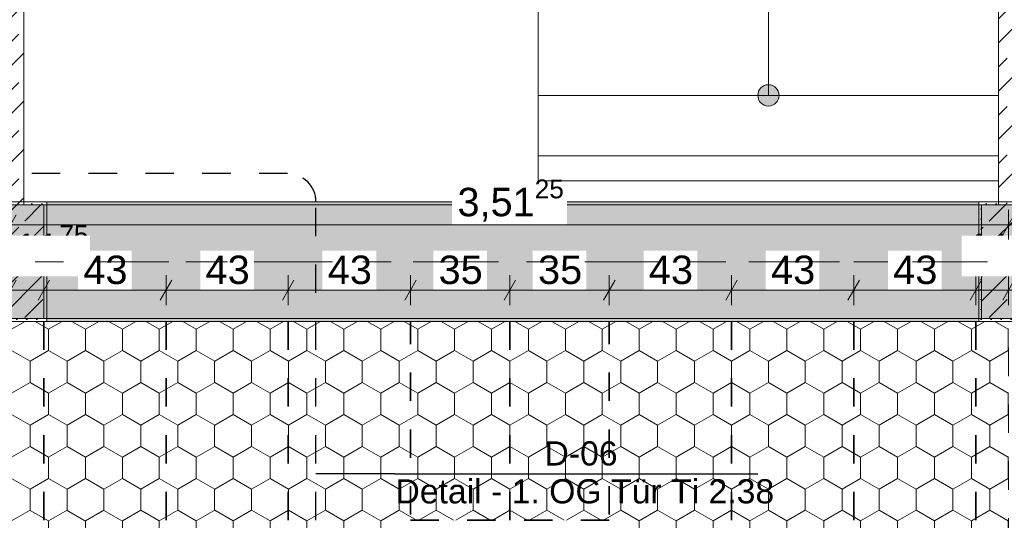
# Model space of a CAD drawing. Header units: metres. Extents: x -3.6 to 85.2, y -11 to 16.8.
# Tile 143 of 256: x 11.4 to 14.9, y 7.4 to 9.2. Entities that reach past the tile are written whole.
import ezdxf

# ---------------------------------------------------------------- set-up
doc = ezdxf.new("R2010")
doc.units = ezdxf.units.M
doc.header["$MEASUREMENT"] = 0
for name, pattern in [('Achse', [0.2, 0.1, -0.05, 0, -0.05]), ('Punktlinie eng', [0.0375, 0.0125, -0.025]), ('Punktlinie weit', [0.06, 0.01, -0.05]), ('Strichlinie doppelt', [0.546806, 0.264583, -0.105833, 0.070556, -0.105833]), ('Wipeout_Contour', [1, 0, -1])]:
    doc.linetypes.add(name, pattern=pattern)
for name, color, linetype in [('154 - Bemaßung_ Beschriftung.Ausbau - Deckenspiegel', 7, 'Continuous'), ('208 - Marker.Detail', 7, 'Continuous'), ('451 - Universal.Achsen Raster', 7, 'Continuous'), ('605 - Struktur.Wand Innen', 7, 'Continuous'), ('607 - Struktur.Stütze', 7, 'Continuous'), ('608 - Struktur.Träger', 7, 'Continuous'), ('610 - Struktur.Treppe_ Rampe', 7, 'Continuous'), ('Neubau_651 - Abdeckung.Decke abgehängt_ bekleidet', 7, 'Continuous')]:
    doc.layers.add(name, color=color, linetype=linetype)
doc.styles.add('ERSTELLTER_STIL_2', font='txt')
doc.dimstyles.new('ERSTELLTER_STIL__1', dxfattribs={"dimtxt": 0.1, "dimasz": 0.0532, "dimexe": 0.18, "dimexo": 0.0625, "dimgap": 0, "dimtad": 1, "dimtih": 1, "dimtoh": 1, "dimzin": 0, "dimdsep": 46, "dimtxsty": 'ERSTELLTER_STIL_2', "dimblk": 'ARROWHEAD_2', "dimblk1": 'ARROWHEAD_2', "dimblk2": 'ARROWHEAD_2', "dimcen": 0.09, "dimse1": 1, "dimse2": 1, "dimclrd": 7, "dimclre": 7, "dimclrt": 7, "dimazin": 0, "dimtfac": 1, "dimtdec": 4, "dimtmove": 0, "dimatfit": 3, "dimfxl": 1, "dimtolj": 1, "dimtzin": 0, "dimarcsym": 0})
doc.dimstyles.new('ERSTELLTER_STIL__2', dxfattribs={"dimtxt": 0.1, "dimasz": 0.0532, "dimexe": 0.18, "dimexo": 0.0625, "dimgap": 0, "dimtad": 1, "dimtih": 1, "dimtoh": 1, "dimzin": 0, "dimdsep": 46, "dimtxsty": 'ERSTELLTER_STIL_2', "dimblk": 'ARROWHEAD_2', "dimblk1": 'ARROWHEAD_2', "dimblk2": 'ARROWHEAD_2', "dimcen": 0.09, "dimse1": 1, "dimse2": 1, "dimclrd": 7, "dimclre": 7, "dimclrt": 7, "dimazin": 0, "dimtfac": 1, "dimtdec": 4, "dimtmove": 2, "dimatfit": 3, "dimfxl": 1, "dimtolj": 1, "dimtzin": 0, "dimarcsym": 0})
pattern_1 = [(45, (0, 0), (-0.08485281, 0.08485281), []), (45, (-0.04243, 0.04243), (-0.08485281, 0.08485281), [0.09, -0.03])]
pattern_2 = [(45, (0, 0), (-0.01767767, 0.01767767), [0, -0.025])]

# ---------------------------------------------------------------- blocks, each defined once
blk = doc.blocks.new('*D256')
at = {"layer": '154 - Bemaßung_ Beschriftung.Ausbau - Deckenspiegel', "color": 7, "linetype": 'Continuous', "lineweight": 5}
for p, q in [((10.755, 8.1475), (10.755, 8.2525)), ((11.195, 8.1475), (11.195, 8.2525)), ((10.7752, 8.235), (10.7348, 8.165)), ((11.2152, 8.235), (11.1748, 8.165)), ((10.755, 8.2), (11.195, 8.2))]:
    blk.add_line(p, q, dxfattribs=at)
at = {"color": 254, "linetype": 'Wipeout_Contour', "lineweight": 0, "ltscale": 54.99392}
blk.add_wipeout([(10.8804, 8.2012), (11.0696, 8.2012), (11.0696, 8.3387), (10.8804, 8.3387)], dxfattribs=at).dxf.layer = '154 - Bemaßung_ Beschriftung.Ausbau - Deckenspiegel'
at = {"layer": '154 - Bemaßung_ Beschriftung.Ausbau - Deckenspiegel', "color": 7, "lineweight": 5, "insert": (10.8991, 8.22), "char_height": 0.1, "attachment_point": 7, "style": 'ERSTELLTER_STIL_2'}
blk.add_mtext('\\A1;{\\pql;\\fArial|b0|i0|c0|p38;44}', dxfattribs=at)
at = {"color": 254, "linetype": 'Wipeout_Contour', "lineweight": 0, "ltscale": 55.911781}
blk.add_wipeout([(11.0776, 8.2488), (11.3724, 8.2488), (11.3724, 8.3916), (11.0776, 8.3916)], dxfattribs=at).dxf.layer = '154 - Bemaßung_ Beschriftung.Ausbau - Deckenspiegel'
at = {"layer": '154 - Bemaßung_ Beschriftung.Ausbau - Deckenspiegel', "color": 7, "lineweight": 5, "insert": (11.099, 8.2686), "char_height": 0.1, "attachment_point": 7, "style": 'ERSTELLTER_STIL_2'}
blk.add_mtext('\\A1;{\\pql;\\fArial|b0|i0|c0|p38;10\\fArial|b0|i0|c0|p38;\\A1{\\H.66x;\\S25^  ;}}', dxfattribs=at)
blk = doc.blocks.new('ARROWHEAD_2')
at = {"color": 0, "linetype": 'Continuous', "lineweight": 0}
for p, q in [((-0.378, -0.655), (0.378, 0.655)), ((0, 0), (-1, 0))]:
    blk.add_line(p, q, dxfattribs=at)
blk = doc.blocks.new('*D258')
at = {"layer": '154 - Bemaßung_ Beschriftung.Ausbau - Deckenspiegel', "color": 7, "linetype": 'Continuous', "lineweight": 5}
for p, q in [((11.3625, 8.1475), (11.3625, 8.2525)), ((11.48, 8.1475), (11.48, 8.2525)), ((11.3827, 8.235), (11.3423, 8.165)), ((11.5002, 8.235), (11.4598, 8.165)), ((11.3282, 8.2), (11.3625, 8.2)), ((11.3625, 8.2), (11.48, 8.2))]:
    blk.add_line(p, q, dxfattribs=at)
at = {"color": 254, "linetype": 'Wipeout_Contour', "lineweight": 0, "ltscale": 56.799232}
blk.add_wipeout([(11.3576, 8.2488), (11.6424, 8.2488), (11.6424, 8.3916), (11.3576, 8.3916)], dxfattribs=at).dxf.layer = '154 - Bemaßung_ Beschriftung.Ausbau - Deckenspiegel'
at = {"layer": '154 - Bemaßung_ Beschriftung.Ausbau - Deckenspiegel', "color": 7, "lineweight": 5, "insert": (11.379, 8.2691), "char_height": 0.1, "attachment_point": 7, "style": 'ERSTELLTER_STIL_2'}
blk.add_mtext('\\A1;{\\pql;\\fArial|b0|i0|c0|p38;11\\fArial|b0|i0|c0|p38;\\A1{\\H.66x;\\S75^  ;}}', dxfattribs=at)
blk = doc.blocks.new('*D259')
at = {"layer": '154 - Bemaßung_ Beschriftung.Ausbau - Deckenspiegel', "color": 7, "linetype": 'Continuous', "lineweight": 5}
for p, q in [((11.48, 8.1475), (11.48, 8.2525)), ((11.91, 8.1475), (11.91, 8.2525)), ((11.5002, 8.235), (11.4598, 8.165)), ((11.9302, 8.235), (11.8898, 8.165)), ((11.48, 8.2), (11.91, 8.2))]:
    blk.add_line(p, q, dxfattribs=at)
at = {"color": 254, "linetype": 'Wipeout_Contour', "lineweight": 0, "ltscale": 56.799232}
blk.add_wipeout([(11.3576, 8.2488), (11.6424, 8.2488), (11.6424, 8.3916), (11.3576, 8.3916)], dxfattribs=at).dxf.layer = '154 - Bemaßung_ Beschriftung.Ausbau - Deckenspiegel'
at = {"color": 254, "linetype": 'Wipeout_Contour', "lineweight": 0, "ltscale": 57.319338}
blk.add_wipeout([(11.6003, 8.2012), (11.7896, 8.2012), (11.7896, 8.3387), (11.6003, 8.3387)], dxfattribs=at).dxf.layer = '154 - Bemaßung_ Beschriftung.Ausbau - Deckenspiegel'
at = {"layer": '154 - Bemaßung_ Beschriftung.Ausbau - Deckenspiegel', "color": 7, "lineweight": 5, "insert": (11.6191, 8.22), "char_height": 0.1, "attachment_point": 7, "style": 'ERSTELLTER_STIL_2'}
blk.add_mtext('\\A1;{\\pql;\\fArial|b0|i0|c0|p38;43}', dxfattribs=at)
blk = doc.blocks.new('*D260')
at = {"layer": '154 - Bemaßung_ Beschriftung.Ausbau - Deckenspiegel', "color": 7, "linetype": 'Continuous', "lineweight": 5}
for p, q in [((11.91, 8.1475), (11.91, 8.2525)), ((12.34, 8.1475), (12.34, 8.2525)), ((11.9302, 8.235), (11.8898, 8.165)), ((12.3602, 8.235), (12.3198, 8.165)), ((11.91, 8.2), (12.34, 8.2))]:
    blk.add_line(p, q, dxfattribs=at)
at = {"color": 254, "linetype": 'Wipeout_Contour', "lineweight": 0, "ltscale": 58.731612}
blk.add_wipeout([(12.0303, 8.2012), (12.2196, 8.2012), (12.2196, 8.3387), (12.0303, 8.3387)], dxfattribs=at).dxf.layer = '154 - Bemaßung_ Beschriftung.Ausbau - Deckenspiegel'
at = {"layer": '154 - Bemaßung_ Beschriftung.Ausbau - Deckenspiegel', "color": 7, "lineweight": 5, "insert": (12.0491, 8.22), "char_height": 0.1, "attachment_point": 7, "style": 'ERSTELLTER_STIL_2'}
blk.add_mtext('\\A1;{\\pql;\\fArial|b0|i0|c0|p38;43}', dxfattribs=at)
blk = doc.blocks.new('*D261')
at = {"layer": '154 - Bemaßung_ Beschriftung.Ausbau - Deckenspiegel', "color": 7, "linetype": 'Continuous', "lineweight": 5}
for p, q in [((12.34, 8.1475), (12.34, 8.2525)), ((12.77, 8.1475), (12.77, 8.2525)), ((12.3602, 8.235), (12.3198, 8.165)), ((12.7902, 8.235), (12.7498, 8.165)), ((12.34, 8.2), (12.77, 8.2))]:
    blk.add_line(p, q, dxfattribs=at)
at = {"color": 254, "linetype": 'Wipeout_Contour', "lineweight": 0, "ltscale": 60.159916}
blk.add_wipeout([(12.4603, 8.2012), (12.6496, 8.2012), (12.6496, 8.3387), (12.4603, 8.3387)], dxfattribs=at).dxf.layer = '154 - Bemaßung_ Beschriftung.Ausbau - Deckenspiegel'
at = {"layer": '154 - Bemaßung_ Beschriftung.Ausbau - Deckenspiegel', "color": 7, "lineweight": 5, "insert": (12.4791, 8.22), "char_height": 0.1, "attachment_point": 7, "style": 'ERSTELLTER_STIL_2'}
blk.add_mtext('\\A1;{\\pql;\\fArial|b0|i0|c0|p38;43}', dxfattribs=at)
blk = doc.blocks.new('*D262')
at = {"layer": '154 - Bemaßung_ Beschriftung.Ausbau - Deckenspiegel', "color": 7, "linetype": 'Continuous', "lineweight": 5}
for p, q in [((12.77, 8.1475), (12.77, 8.2525)), ((13.12, 8.1475), (13.12, 8.2525)), ((12.7902, 8.235), (12.7498, 8.165)), ((13.1402, 8.235), (13.0998, 8.165)), ((12.77, 8.2), (13.12, 8.2))]:
    blk.add_line(p, q, dxfattribs=at)
at = {"color": 254, "linetype": 'Wipeout_Contour', "lineweight": 0, "ltscale": 61.468278}
blk.add_wipeout([(12.8503, 8.2012), (13.0396, 8.2012), (13.0396, 8.3387), (12.8503, 8.3387)], dxfattribs=at).dxf.layer = '154 - Bemaßung_ Beschriftung.Ausbau - Deckenspiegel'
at = {"layer": '154 - Bemaßung_ Beschriftung.Ausbau - Deckenspiegel', "color": 7, "lineweight": 5, "insert": (12.8691, 8.22), "char_height": 0.1, "attachment_point": 7, "style": 'ERSTELLTER_STIL_2'}
blk.add_mtext('\\A1;{\\pql;\\fArial|b0|i0|c0|p38;35}', dxfattribs=at)
blk = doc.blocks.new('*D263')
at = {"layer": '154 - Bemaßung_ Beschriftung.Ausbau - Deckenspiegel', "color": 7, "linetype": 'Continuous', "lineweight": 5}
for p, q in [((13.12, 8.1475), (13.12, 8.2525)), ((13.47, 8.1475), (13.47, 8.2525)), ((13.1402, 8.235), (13.0998, 8.165)), ((13.4902, 8.235), (13.4498, 8.165)), ((13.12, 8.2), (13.47, 8.2))]:
    blk.add_line(p, q, dxfattribs=at)
at = {"color": 254, "linetype": 'Wipeout_Contour', "lineweight": 0, "ltscale": 62.652262}
blk.add_wipeout([(13.2003, 8.2012), (13.3896, 8.2012), (13.3896, 8.3387), (13.2003, 8.3387)], dxfattribs=at).dxf.layer = '154 - Bemaßung_ Beschriftung.Ausbau - Deckenspiegel'
at = {"layer": '154 - Bemaßung_ Beschriftung.Ausbau - Deckenspiegel', "color": 7, "lineweight": 5, "insert": (13.2191, 8.22), "char_height": 0.1, "attachment_point": 7, "style": 'ERSTELLTER_STIL_2'}
blk.add_mtext('\\A1;{\\pql;\\fArial|b0|i0|c0|p38;35}', dxfattribs=at)
blk = doc.blocks.new('*D264')
at = {"layer": '154 - Bemaßung_ Beschriftung.Ausbau - Deckenspiegel', "color": 7, "linetype": 'Continuous', "lineweight": 5}
for p, q in [((13.47, 8.1475), (13.47, 8.2525)), ((13.9, 8.1475), (13.9, 8.2525)), ((13.4902, 8.235), (13.4498, 8.165)), ((13.9202, 8.235), (13.8798, 8.165)), ((13.47, 8.2), (13.9, 8.2))]:
    blk.add_line(p, q, dxfattribs=at)
at = {"color": 254, "linetype": 'Wipeout_Contour', "lineweight": 0, "ltscale": 63.981836}
blk.add_wipeout([(13.5903, 8.2012), (13.7796, 8.2012), (13.7796, 8.3387), (13.5903, 8.3387)], dxfattribs=at).dxf.layer = '154 - Bemaßung_ Beschriftung.Ausbau - Deckenspiegel'
at = {"layer": '154 - Bemaßung_ Beschriftung.Ausbau - Deckenspiegel', "color": 7, "lineweight": 5, "insert": (13.6091, 8.22), "char_height": 0.1, "attachment_point": 7, "style": 'ERSTELLTER_STIL_2'}
blk.add_mtext('\\A1;{\\pql;\\fArial|b0|i0|c0|p38;43}', dxfattribs=at)
blk = doc.blocks.new('*D265')
at = {"layer": '154 - Bemaßung_ Beschriftung.Ausbau - Deckenspiegel', "color": 7, "linetype": 'Continuous', "lineweight": 5}
for p, q in [((13.9, 8.1475), (13.9, 8.2525)), ((14.33, 8.1475), (14.33, 8.2525)), ((13.9202, 8.235), (13.8798, 8.165)), ((14.3502, 8.235), (14.3098, 8.165)), ((13.9, 8.2), (14.33, 8.2))]:
    blk.add_line(p, q, dxfattribs=at)
at = {"color": 254, "linetype": 'Wipeout_Contour', "lineweight": 0, "ltscale": 65.45957}
blk.add_wipeout([(14.0203, 8.2012), (14.2096, 8.2012), (14.2096, 8.3387), (14.0203, 8.3387)], dxfattribs=at).dxf.layer = '154 - Bemaßung_ Beschriftung.Ausbau - Deckenspiegel'
at = {"layer": '154 - Bemaßung_ Beschriftung.Ausbau - Deckenspiegel', "color": 7, "lineweight": 5, "insert": (14.0391, 8.22), "char_height": 0.1, "attachment_point": 7, "style": 'ERSTELLTER_STIL_2'}
blk.add_mtext('\\A1;{\\pql;\\fArial|b0|i0|c0|p38;43}', dxfattribs=at)
blk = doc.blocks.new('*D266')
at = {"layer": '154 - Bemaßung_ Beschriftung.Ausbau - Deckenspiegel', "color": 7, "linetype": 'Continuous', "lineweight": 5}
for p, q in [((14.33, 8.1475), (14.33, 8.2525)), ((14.76, 8.1475), (14.76, 8.2525)), ((14.3502, 8.235), (14.3098, 8.165)), ((14.7802, 8.235), (14.7398, 8.165)), ((14.33, 8.2), (14.76, 8.2))]:
    blk.add_line(p, q, dxfattribs=at)
at = {"color": 254, "linetype": 'Wipeout_Contour', "lineweight": 0, "ltscale": 68.029065}
blk.add_wipeout([(14.7098, 8.2488), (14.9445, 8.2488), (14.9445, 8.3916), (14.7098, 8.3916)], dxfattribs=at).dxf.layer = '154 - Bemaßung_ Beschriftung.Ausbau - Deckenspiegel'
at = {"color": 254, "linetype": 'Wipeout_Contour', "lineweight": 0, "ltscale": 66.948876}
blk.add_wipeout([(14.4503, 8.2012), (14.6396, 8.2012), (14.6396, 8.3387), (14.4503, 8.3387)], dxfattribs=at).dxf.layer = '154 - Bemaßung_ Beschriftung.Ausbau - Deckenspiegel'
at = {"layer": '154 - Bemaßung_ Beschriftung.Ausbau - Deckenspiegel', "color": 7, "lineweight": 5, "char_height": 0.1, "attachment_point": 7, "style": 'ERSTELLTER_STIL_2'}
for s, insert in [('\\A1;{\\pql;\\fArial|b0|i0|c0|p38;11\\fArial|b0|i0|c0|p38;\\A1{\\H.66x;\\S5^  ;}}', (14.7313, 8.2691)), ('\\A1;{\\pql;\\fArial|b0|i0|c0|p38;43}', (14.4691, 8.22))]:
    blk.add_mtext(s, dxfattribs=dict(at, insert=insert))
blk = doc.blocks.new('*D267')
at = {"layer": '154 - Bemaßung_ Beschriftung.Ausbau - Deckenspiegel', "color": 7, "linetype": 'Continuous', "lineweight": 5}
for p, q in [((14.76, 8.1475), (14.76, 8.2525)), ((14.875, 8.1475), (14.875, 8.2525)), ((14.7802, 8.235), (14.7398, 8.165)), ((14.8548, 8.165), (14.8952, 8.235)), ((14.76, 8.2), (14.875, 8.2)), ((14.875, 8.2), (14.9092, 8.2))]:
    blk.add_line(p, q, dxfattribs=at)
at = {"color": 254, "linetype": 'Wipeout_Contour', "lineweight": 0, "ltscale": 68.029065}
blk.add_wipeout([(14.7098, 8.2488), (14.9445, 8.2488), (14.9445, 8.3916), (14.7098, 8.3916)], dxfattribs=at).dxf.layer = '154 - Bemaßung_ Beschriftung.Ausbau - Deckenspiegel'
blk = doc.blocks.new('*D435')
at = {"layer": '154 - Bemaßung_ Beschriftung.Ausbau - Deckenspiegel', "color": 7, "linetype": 'Continuous', "lineweight": 5}
for p, q in [((11.3827, 8.465), (11.3423, 8.395)), ((11.3625, 8.3775), (11.3625, 8.4825)), ((14.8548, 8.395), (14.8952, 8.465)), ((14.875, 8.3775), (14.875, 8.4825)), ((11.3282, 8.43), (11.3625, 8.43)), ((11.3625, 8.43), (14.875, 8.43)), ((14.875, 8.43), (14.9092, 8.43))]:
    blk.add_line(p, q, dxfattribs=at)
at = {"color": 254, "linetype": 'Wipeout_Contour', "lineweight": 0, "ltscale": 62.545027}
blk.add_wipeout([(12.9169, 8.4312), (13.3206, 8.4312), (13.3206, 8.5687), (12.9169, 8.5687)], dxfattribs=at).dxf.layer = '154 - Bemaßung_ Beschriftung.Ausbau - Deckenspiegel'
at = {"layer": '154 - Bemaßung_ Beschriftung.Ausbau - Deckenspiegel', "color": 7, "lineweight": 5, "insert": (12.9356, 8.4306), "char_height": 0.1, "attachment_point": 7, "style": 'ERSTELLTER_STIL_2'}
blk.add_mtext('\\A1;{\\pql;\\fArial|b0|i0|c0|p38;3,51\\fArial|b0|i0|c0|p38;\\A1{\\H.66x;\\S25^  ;}}', dxfattribs=at)

msp = doc.modelspace()

# ---------------------------------------------------------------- hatches: boundary and pattern name
at = {"layer": '605 - Struktur.Wand Innen', "linetype": 'Continuous', "lineweight": 0, "true_color": 0x000000}
h = msp.add_hatch(dxfattribs=at)
h.set_pattern_fill('Beton__Stahlbeton_0001', color=18, style=0, pattern_type=2)
h.set_pattern_definition(pattern_1)
h.paths.add_polyline_path([(11.41, 13), (11.25, 13), (11.25, 8.5), (11.41, 8.5)])
h = msp.add_hatch(dxfattribs=at)
h.set_pattern_fill('Beton__Stahlbeton_0001', color=18, style=0, pattern_type=2)
h.set_pattern_definition(pattern_1)
h.paths.add_polyline_path([(15, 13), (14.84, 13), (14.84, 8.5), (15, 8.5)])
at = {"layer": '607 - Struktur.Stütze', "linetype": 'Continuous', "lineweight": 0, "true_color": 0x000000}
h = msp.add_hatch(dxfattribs=at)
h.set_pattern_fill('Beton__Stahlbeton_0001', color=18, style=0, pattern_type=2)
h.set_pattern_definition(pattern_1)
h.paths.add_polyline_path([(11.18, 8.1), (11.48, 8.1), (11.48, 8.5), (11.18, 8.5)])
h = msp.add_hatch(dxfattribs=at)
h.set_pattern_fill('Gips_0001', color=18, style=0, pattern_type=2)
h.set_pattern_definition(pattern_2)
h.paths.add_polyline_path([(11.3625, 8.1), (11.3625, 8.09), (11.49, 8.09), (11.49, 8.51), (11.41, 8.51), (11.41, 8.5), (11.48, 8.5), (11.48, 8.1)])
h = msp.add_hatch(dxfattribs=at)
h.set_pattern_fill('Gips_0001', color=18, style=0, pattern_type=2)
h.set_pattern_definition(pattern_2)
h.paths.add_polyline_path([(14.77, 8.09), (15.09, 8.09), (15.09, 8.51), (15, 8.51), (15, 8.5), (15.08, 8.5), (15.08, 8.1), (14.78, 8.1), (14.78, 8.5), (14.84, 8.5), (14.84, 8.51), (14.77, 8.51)])
h = msp.add_hatch(dxfattribs=at)
h.set_pattern_fill('Beton__Stahlbeton_0001', color=18, style=0, pattern_type=2)
h.set_pattern_definition(pattern_1)
h.paths.add_polyline_path([(14.78, 8.1), (15.08, 8.1), (15.08, 8.5), (14.78, 8.5)])
at = {"layer": '608 - Struktur.Träger', "linetype": 'Continuous', "lineweight": 0, "true_color": 0x000000}
h = msp.add_hatch(dxfattribs=at)
h.set_pattern_fill('Beton__Stahlbeton_0001', color=18, style=0, pattern_type=2)
h.set_pattern_definition(pattern_1)
h.paths.add_polyline_path([(0.69, 8.5), (0.38, 8.5), (0.38, 8.1), (0.69, 8.1), (7.57, 8.1), (7.89, 8.1), (11.17, 8.1), (11.49, 8.1), (14.77, 8.1), (15.09, 8.1), (18.37, 8.1), (18.69, 8.1), (25.57, 8.1), (25.89, 8.1), (29.25, 8.1), (29.39, 8.1), (32.77, 8.1), (33.09, 8.1), (36.47, 8.1), (36.59, 8.1), (39.97, 8.1), (40.29, 8.1), (47.17, 8.1), (47.49, 8.1), (50.77, 8.1), (51.09, 8.1), (54.37, 8.1), (54.69, 8.1), (61.57, 8.1), (61.88, 8.1), (61.88, 8.5), (61.57, 8.5), (58.195, 8.5), (58.05, 8.5), (54.69, 8.5), (54.37, 8.5), (51.09, 8.5), (50.77, 8.5), (47.49, 8.5), (47.17, 8.5), (40.29, 8.5), (39.97, 8.5), (36.59, 8.5), (36.47, 8.5), (33.09, 8.5), (32.77, 8.5), (29.39, 8.5), (29.25, 8.5), (25.89, 8.5), (25.57, 8.5), (22.2, 8.5), (22.05, 8.5), (18.69, 8.5), (18.37, 8.5), (15.09, 8.5), (14.77, 8.5), (11.49, 8.5), (11.17, 8.5), (7.89, 8.5), (7.57, 8.5)])
h = msp.add_hatch(dxfattribs=at)
h.set_pattern_fill('Gips_0001', color=18, style=0, pattern_type=2)
h.set_pattern_definition(pattern_2)
h.paths.add_polyline_path([(14.77, 8.51), (11.49, 8.51), (11.49, 8.5), (14.77, 8.5)])
h = msp.add_hatch(dxfattribs=at)
h.set_pattern_fill('Gips_0001', color=18, style=0, pattern_type=2)
h.set_pattern_definition(pattern_2)
h.paths.add_polyline_path([(14.77, 8.1), (11.49, 8.1), (11.49, 8.09), (14.77, 8.09)])
at = {"layer": '610 - Struktur.Treppe_ Rampe', "linetype": 'Continuous', "lineweight": 0, "true_color": 0x000000}
msp.add_hatch(color=18, dxfattribs=at).paths.add_polyline_path([(14.0675, 8.885, 1), (13.9925, 8.885, 1)])
at = {"layer": 'Neubau_651 - Abdeckung.Decke abgehängt_ bekleidet', "linetype": 'Continuous', "lineweight": 13, "true_color": 0xffbfbf}
h = msp.add_hatch(dxfattribs=at)
h.set_pattern_fill('sechseckig_0001', color=254, style=0, pattern_type=2)
h.set_pattern_definition([(90, (0, 0), (-0.12990375, 0), [0.075, -0.15]), (90, (-0.06495, 0.1125), (-0.12990375, 0), [0.075, -0.15]), (150, (5e-18, 0.075), (0.0649519, 0.1124999), [0.075, -0.15]), (150, (-0.1299, 0.075), (0.0649519, 0.1124999), [0.075, -0.15]), (210, (0, 0), (-0.0649519, 0.1124999), [0.075, -0.15]), (210, (-0.1299, 8e-18), (-0.0649519, 0.1124999), [0.075, -0.15])])
h.paths.add_polyline_path([(11.3625, 6.01), (14.875, 6.01), (14.875, 8.09), (11.3625, 8.09)])
h.paths.add_polyline_path([(12.77, 7.39), (13.47, 7.39), (13.47, 6.71), (12.77, 6.71)], flags=0)

# ---------------------------------------------------------------- linework, layer by layer
at = {"layer": '208 - Marker.Detail', "color": 30, "linetype": 'Continuous', "lineweight": 25, "true_color": 0xff6e00}
for p, q in [((12.714, 7.5539), (12.4377, 7.5539)), ((12.714, 7.5539), (12.7427, 7.5539)), ((12.7427, 7.5539), (13.9927, 7.5539))]:
    msp.add_line(p, q, dxfattribs=at)
at = {"layer": '605 - Struktur.Wand Innen', "color": 7, "linetype": 'Continuous', "lineweight": 18, "flags": 128}
for points in [[(11.41, 8.5), (11.41, 13)], [(14.84, 13), (14.84, 8.5)]]:
    msp.add_lwpolyline(points, dxfattribs=at)
at = {"layer": '607 - Struktur.Stütze', "color": 7, "linetype": 'Continuous', "lineweight": 13, "flags": 128}
for points in [[(11.18, 8.1), (11.48, 8.1), (11.48, 8.5), (11.18, 8.5)], [(14.78, 8.1), (15.08, 8.1), (15.08, 8.5), (14.78, 8.5)]]:
    msp.add_lwpolyline(points, close=True, dxfattribs=at)
at = {"layer": '607 - Struktur.Stütze', "color": 7, "linetype": 'Continuous', "lineweight": 5, "flags": 128}
for points in [[(11.3625, 8.09), (11.49, 8.09), (11.49, 8.51), (11.41, 8.51)], [(14.84, 8.51), (14.77, 8.51), (14.77, 8.09), (15.09, 8.09), (15.09, 8.51), (15, 8.51)]]:
    msp.add_lwpolyline(points, dxfattribs=at)
at = {"layer": '608 - Struktur.Träger', "color": 7, "linetype": 'Continuous', "lineweight": 13}
for p, q in [((0.38, 8.51), (61.88, 8.51)), ((11.49, 8.5), (11.17, 8.5)), ((14.77, 8.5), (11.49, 8.5)), ((15.09, 8.5), (14.77, 8.5)), ((0.38, 8.09), (61.88, 8.09))]:
    msp.add_line(p, q, dxfattribs=at)
at = {"layer": '608 - Struktur.Träger', "color": 7, "linetype": 'Continuous', "lineweight": 5}
for p, q in [((11.49, 8.51), (11.49, 8.5)), ((14.77, 8.51), (11.49, 8.51)), ((14.77, 8.51), (14.77, 8.5)), ((11.49, 8.1), (11.49, 8.09)), ((14.77, 8.09), (11.49, 8.09)), ((14.77, 8.1), (14.77, 8.09))]:
    msp.add_line(p, q, dxfattribs=at)
at = {"layer": '608 - Struktur.Träger', "color": 7, "linetype": 'Achse', "lineweight": 9}
msp.add_line((0.38, 8.3), (61.88, 8.3), dxfattribs=at)
at = {"layer": '608 - Struktur.Träger', "color": 7, "linetype": 'Continuous', "lineweight": 13, "flags": 128}
msp.add_lwpolyline([(32.77, 8.1), (29.39, 8.1), (29.25, 8.1), (25.89, 8.1), (25.57, 8.1), (18.69, 8.1), (18.37, 8.1), (15.09, 8.1), (14.77, 8.1), (11.49, 8.1), (11.17, 8.1), (7.89, 8.1), (7.57, 8.1), (0.69, 8.1), (0.38, 8.1)], dxfattribs=at)
at = {"layer": '610 - Struktur.Treppe_ Rampe', "color": 7, "linetype": 'Continuous', "lineweight": 13}
for p, q in [((13.22, 11.885), (13.22, 8.885)), ((14.84, 8.885), (14.84, 11.885)), ((13.22, 8.885), (13.22, 8.585)), ((14.84, 8.585), (14.84, 8.885)), ((13.22, 8.6722), (14.84, 8.6722)), ((13.22, 8.585), (14.84, 8.585))]:
    msp.add_line(p, q, dxfattribs=at)
at = {"layer": '610 - Struktur.Treppe_ Rampe', "color": 7, "linetype": 'Continuous', "lineweight": 18}
for p, q in [((13.22, 9.185), (13.22, 8.885)), ((14.03, 8.885), (14.03, 9.185)), ((14.84, 8.885), (14.84, 9.185)), ((13.22, 8.885), (14.84, 8.885))]:
    msp.add_line(p, q, dxfattribs=at)
at = {"layer": '610 - Struktur.Treppe_ Rampe', "color": 7, "linetype": 'Continuous', "lineweight": 18, "flags": 128}
msp.add_lwpolyline([(14.0675, 8.885, 1), (13.9925, 8.885, 1)], format="xyb", close=True, dxfattribs=at)
at = {"layer": 'Neubau_651 - Abdeckung.Decke abgehängt_ bekleidet', "color": 1, "linetype": 'Achse', "lineweight": 35}
for p, q in [((11.48, 8.09), (11.48, 6.01)), ((11.91, 8.09), (11.91, 6.01)), ((12.34, 8.09), (12.34, 6.01)), ((12.77, 6.01), (12.77, 8.09)), ((13.12, 8.09), (13.12, 7.39)), ((13.47, 6.01), (13.47, 8.09)), ((13.9, 8.09), (13.9, 6.01)), ((14.33, 8.09), (14.33, 6.01)), ((14.76, 8.09), (14.76, 6.01)), ((12.77, 7.39), (13.47, 7.39))]:
    msp.add_line(p, q, dxfattribs=at)
at = {"layer": 'Neubau_651 - Abdeckung.Decke abgehängt_ bekleidet', "color": 1, "linetype": 'Punktlinie weit', "lineweight": 13, "flags": 128}
msp.add_lwpolyline([(11.3625, 6.01), (14.875, 6.01), (14.875, 8.09), (11.3625, 8.09)], close=True, dxfattribs=at)

# ---------------------------------------------------------------- texts
at = {"layer": '208 - Marker.Detail', "color": 30, "lineweight": 25, "true_color": 0xff6e00, "char_height": 0.085, "style": 'ERSTELLTER_STIL_2'}
for s, insert, attachment_point in [('\\A1;{\\pql;\\fArial|b0|i0|c0|p38;D-06}', (13.2418, 7.5816), 7), ('\\A1;{\\pql;\\fArial|b0|i0|c0|p38;Detail - 1. OG Tür Ti 2.38}', (12.7173, 7.5345), 1)]:
    msp.add_mtext(s, dxfattribs=dict(at, insert=insert, attachment_point=attachment_point))

# ---------------------------------------------------------------- next in the draw order: dimensions: what is measured, and where the dimension line sits
at = {"layer": '154 - Bemaßung_ Beschriftung.Ausbau - Deckenspiegel', "color": 7, "linetype": 'Continuous', "lineweight": 5}
dim = msp.add_linear_dim(base=(11.195, 8.2), p1=(10.755, 8.09), p2=(11.195, 8.09), dimstyle='ERSTELLTER_STIL__1', dxfattribs=at)
dim.commit()
dim.dimension.update_dxf_attribs({"geometry": '*D256', "text_midpoint": (10.9753, 8.27), "dimtype": 160})

# ---------------------------------------------------------------- next in the draw order: dimensions: what is measured, and where the dimension line sits
dim = msp.add_linear_dim(base=(11.48, 8.2), p1=(11.3625, 8.09), p2=(11.48, 8.09), dimstyle='ERSTELLTER_STIL__2', dxfattribs=at)
dim.commit()
dim.dimension.update_dxf_attribs({"geometry": '*D258', "text_midpoint": (11.6285, 8.3202), "dimtype": 160})

# ---------------------------------------------------------------- next in the draw order: dimensions: what is measured, and where the dimension line sits
dim = msp.add_linear_dim(base=(11.91, 8.2), p1=(11.48, 8.09), p2=(11.91, 8.09), dimstyle='ERSTELLTER_STIL__1', dxfattribs=at)
dim.commit()
dim.dimension.update_dxf_attribs({"geometry": '*D259', "text_midpoint": (11.6953, 8.27), "dimtype": 160})

# ---------------------------------------------------------------- next in the draw order: dimensions: what is measured, and where the dimension line sits
dim = msp.add_linear_dim(base=(12.34, 8.2), p1=(11.91, 8.09), p2=(12.34, 8.09), dimstyle='ERSTELLTER_STIL__1', dxfattribs=at)
dim.commit()
dim.dimension.update_dxf_attribs({"geometry": '*D260', "text_midpoint": (12.1253, 8.27), "dimtype": 160})

# ---------------------------------------------------------------- next in the draw order: dimensions: what is measured, and where the dimension line sits
dim = msp.add_linear_dim(base=(12.77, 8.2), p1=(12.34, 8.09), p2=(12.77, 8.09), dimstyle='ERSTELLTER_STIL__1', dxfattribs=at)
dim.commit()
dim.dimension.update_dxf_attribs({"geometry": '*D261', "text_midpoint": (12.5553, 8.27), "dimtype": 160})

# ---------------------------------------------------------------- next in the draw order: dimensions: what is measured, and where the dimension line sits
dim = msp.add_linear_dim(base=(13.12, 8.2), p1=(12.77, 8.09), p2=(13.12, 8.09), dimstyle='ERSTELLTER_STIL__1', dxfattribs=at)
dim.commit()
dim.dimension.update_dxf_attribs({"geometry": '*D262', "text_midpoint": (12.9453, 8.27), "dimtype": 160})

# ---------------------------------------------------------------- next in the draw order: dimensions: what is measured, and where the dimension line sits
dim = msp.add_linear_dim(base=(13.47, 8.2), p1=(13.12, 8.09), p2=(13.47, 8.09), dimstyle='ERSTELLTER_STIL__1', dxfattribs=at)
dim.commit()
dim.dimension.update_dxf_attribs({"geometry": '*D263', "text_midpoint": (13.2953, 8.27), "dimtype": 160})

# ---------------------------------------------------------------- next in the draw order: dimensions: what is measured, and where the dimension line sits
dim = msp.add_linear_dim(base=(13.9, 8.2), p1=(13.47, 8.09), p2=(13.9, 8.09), dimstyle='ERSTELLTER_STIL__1', dxfattribs=at)
dim.commit()
dim.dimension.update_dxf_attribs({"geometry": '*D264', "text_midpoint": (13.6853, 8.27), "dimtype": 160})

# ---------------------------------------------------------------- next in the draw order: dimensions: what is measured, and where the dimension line sits
dim = msp.add_linear_dim(base=(14.33, 8.2), p1=(13.9, 8.09), p2=(14.33, 8.09), dimstyle='ERSTELLTER_STIL__1', dxfattribs=at)
dim.commit()
dim.dimension.update_dxf_attribs({"geometry": '*D265', "text_midpoint": (14.1153, 8.27), "dimtype": 160})

# ---------------------------------------------------------------- next in the draw order: dimensions: what is measured, and where the dimension line sits
dim = msp.add_linear_dim(base=(14.76, 8.2), p1=(14.33, 8.09), p2=(14.76, 8.09), dimstyle='ERSTELLTER_STIL__1', dxfattribs=at)
dim.commit()
dim.dimension.update_dxf_attribs({"geometry": '*D266', "text_midpoint": (14.5453, 8.27), "dimtype": 160})

# ---------------------------------------------------------------- next in the draw order: dimensions: what is measured, and where the dimension line sits
dim = msp.add_linear_dim(base=(14.874975, 8.1999822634), p1=(14.759975, 8.0899822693), p2=(14.874975, 8.089982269), dimstyle='ERSTELLTER_STIL__2', dxfattribs=at)
dim.commit()
dim.dimension.update_dxf_attribs({"geometry": '*D267', "text_midpoint": (14.9425461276, 8.3202183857), "dimtype": 160})

# ---------------------------------------------------------------- next in the draw order: dimensions: what is measured, and where the dimension line sits
dim = msp.add_linear_dim(base=(14.875, 8.43), p1=(11.3625, 8.09), p2=(14.875, 8.09), dimstyle='ERSTELLTER_STIL__1', dxfattribs=at)
dim.commit()
dim.dimension.update_dxf_attribs({"geometry": '*D435', "text_midpoint": (13.2387, 8.5), "dimtype": 160})

# ---------------------------------------------------------------- next in the draw order: linework, layer by layer
at = {"layer": '208 - Marker.Detail', "color": 30, "linetype": 'Punktlinie eng', "lineweight": 25, "true_color": 0xff6e00}
for p, q in [((12.3377, 8.61), (11.12, 8.61)), ((12.4377, 5.19), (12.4377, 8.51))]:
    msp.add_line(p, q, dxfattribs=at)
msp.add_arc((12.3377, 8.51), 0.1, 0, 90, dxfattribs=at)
at = {"layer": '451 - Universal.Achsen Raster', "color": 160, "linetype": 'Strichlinie doppelt', "lineweight": 9, "true_color": 0x3232ff}
msp.add_line((64.935, 8.3), (-3.175, 8.3), dxfattribs=at)

doc.saveas('drawing.dxf')
